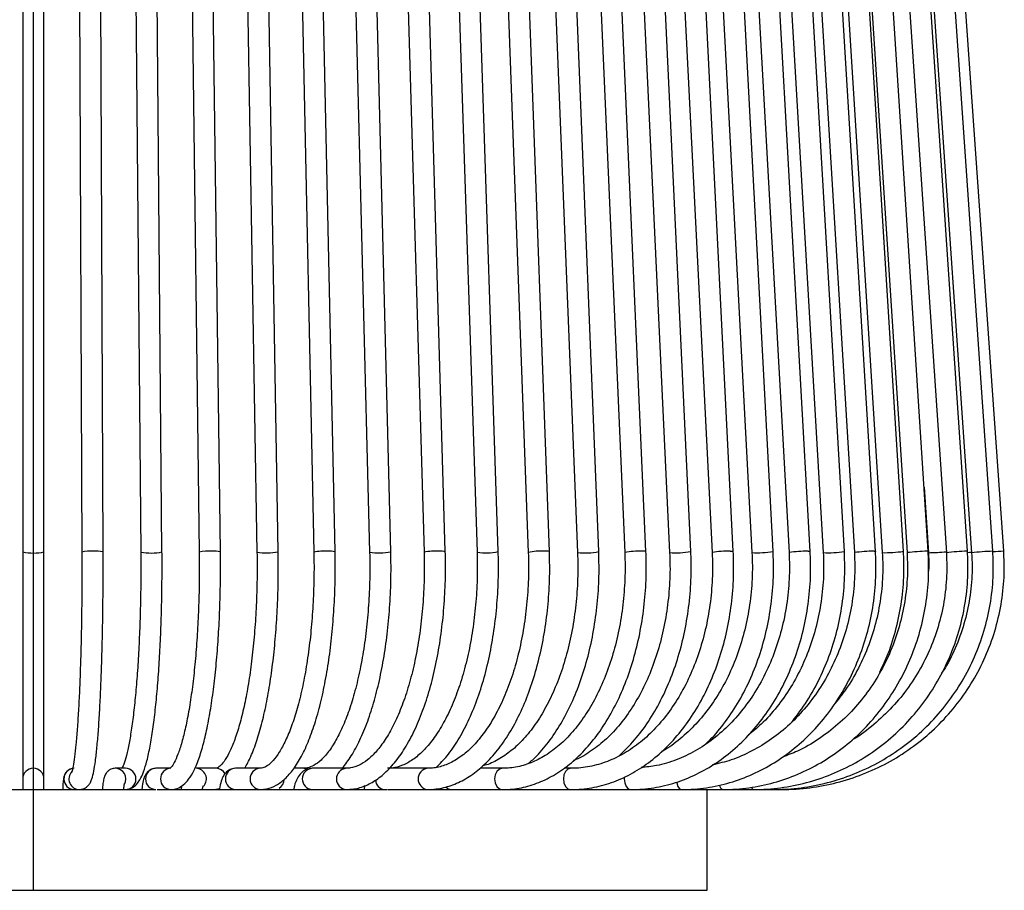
# Model space of a CAD drawing. Header units: millimetres. Extents: x 77 to 110, y 32 to 244.
# Tile 4 of 12: x 101 to 110, y 32 to 40. Entities that reach past the tile are written whole.
import ezdxf

# ---------------------------------------------------------------- set-up
doc = ezdxf.new("R2010")
doc.units = ezdxf.units.MM
doc.linetypes.add('CENTERX2', pattern=[20.32, 12.7, -2.54, 2.54, -2.54])

msp = doc.modelspace()

# ---------------------------------------------------------------- linework, layer by layer
at = {"color": 7, "linetype": 'CENTERX2'}
msp.add_line((100.8733, 32.0573), (100.8733, 202.0573), dxfattribs=at)
at = {"color": 7, "linetype": 'Continuous', "lineweight": 25}
for p, q in [((101.2831, 46.2464), (101.3305, 35.2464)), ((101.5305, 35.2472), (101.4831, 46.2472)), ((102.2951, 46.2455), (102.4364, 35.2455)), ((102.6364, 35.2481), (102.495, 46.2481)), ((103.2839, 46.2447), (103.5171, 35.2447)), ((103.7171, 35.2489), (103.4839, 46.2489)), ((104.2348, 46.2439), (104.5563, 35.2439)), ((104.7562, 35.2497), (104.4347, 46.2497)), ((105.2552, 35.2501), (104.8913, 46.2501)), ((105.1331, 46.2431), (105.5381, 35.2431)), ((105.7379, 35.2505), (105.333, 46.2505)), ((105.5584, 46.2428), (106.0028, 35.2428)), ((106.2026, 35.2508), (105.7582, 46.2508)), ((105.9654, 46.2424), (106.4476, 35.2424)), ((106.6474, 35.2512), (106.1652, 46.2512)), ((106.3528, 46.2421), (106.871, 35.2421)), ((107.0708, 35.2515), (106.5526, 46.2515)), ((106.719, 46.2418), (107.2712, 35.2418)), ((107.4709, 35.2518), (106.9187, 46.2518)), ((107.0626, 46.2415), (107.6468, 35.2415)), ((107.8465, 35.2521), (107.2624, 46.2521)), ((107.3824, 46.2412), (107.9963, 35.2412)), ((108.1959, 35.2524), (107.5821, 46.2524)), ((107.6772, 46.241), (108.3184, 35.241)), ((108.518, 35.2526), (107.8768, 46.2526)), ((107.9457, 46.2408), (108.6118, 35.2408)), ((108.8115, 35.2528), (108.1453, 46.2528)), ((108.187, 46.2406), (108.8756, 35.2406)), ((109.0752, 35.2531), (108.3866, 46.2531)), ((108.4002, 46.2404), (109.1086, 35.2404)), ((109.3082, 35.2532), (108.5998, 46.2532)), ((108.7391, 46.2401), (109.479, 35.2401)), ((109.6785, 35.2535), (108.9387, 46.2535)), ((108.9573, 46.2399), (109.7174, 35.2399)), ((109.9169, 35.2537), (109.1568, 46.2537)), ((110.0197, 35.2538), (109.2509, 46.2538)), ((104.724, 45.2573), (105.0553, 35.2435)), ((100.7733, 45.0755), (100.7733, 35.2468)), ((100.9733, 35.2468), (100.9733, 45.0755)), ((101.8011, 45.0755), (101.8855, 35.2459)), ((102.0855, 35.2477), (102.0011, 45.0755)), ((102.8133, 45.0755), (102.981, 35.2451)), ((103.1809, 35.2485), (103.0133, 45.0755)), ((103.7946, 45.0755), (104.0429, 35.2443)), ((104.2428, 35.2493), (103.9946, 45.0755)), ((109.2693, 35.8571), (109.31, 35.2402)), ((100.7733, 35.2468), (100.7733, 33.1073)), ((100.9733, 33.1073), (100.9733, 35.2468)), ((109.6747, 35.2538), (109.6785, 35.2535)), ((109.9157, 35.2538), (109.9169, 35.2537)), ((110.0197, 35.2538), (110.0197, 35.2538)), ((101.7404, 33.2073), (101.6458, 33.2073)), ((102.1698, 33.2073), (102.0285, 33.2073)), ((102.5943, 33.2073), (102.4067, 33.2073)), ((103.0123, 33.2073), (102.7791, 33.2073)), ((103.4221, 33.2073), (103.3291, 33.2073)), ((103.8223, 33.2073), (103.5009, 33.2073)), ((104.5877, 33.2073), (104.2303, 33.2073)), ((105.2968, 33.2073), (105.0838, 33.2073)), ((105.9387, 33.2073), (105.8757, 33.2073)), ((100.7733, 33.1073), (100.7733, 33.0073)), ((100.9733, 33.0073), (100.9733, 33.1073)), ((102.2691, 33.0411), (102.2648, 33.0073)), ((100.4863, 33.0073), (101.2603, 33.0073)), ((101.2642, 33.0073), (101.3077, 33.0073)), ((101.3077, 33.0073), (102.0285, 33.0073)), ((102.0401, 33.0073), (102.1698, 33.0073)), ((102.1698, 33.0073), (102.7983, 33.0073)), ((102.6279, 33.0135), (102.5943, 33.0073)), ((102.7983, 33.0073), (103.0123, 33.0073)), ((103.0123, 33.0073), (103.5273, 33.0073)), ((103.5273, 33.0073), (103.8223, 33.0073)), ((103.8223, 33.0073), (104.2114, 33.0073)), ((104.2161, 33.0073), (104.5877, 33.0073)), ((104.5877, 33.0073), (104.8543, 33.0073)), ((104.8543, 33.0073), (105.2968, 33.0073)), ((105.2968, 33.0073), (105.432, 33.0073)), ((105.432, 33.0073), (105.9387, 33.0073)), ((105.9407, 33.0073), (106.504, 33.0073)), ((106.504, 33.0073), (106.9838, 33.0073)), ((106.9838, 33.0073), (107.371, 33.0073)), ((107.2233, 32.0573), (107.2233, 33.0073)), ((107.371, 33.0073), (107.6598, 33.0073)), ((107.6598, 33.0073), (107.8456, 33.0073)), ((107.8456, 33.0073), (107.9258, 33.0073)), ((94.5233, 32.0573), (106.9373, 32.0573)), ((106.9373, 32.0573), (107.2233, 32.0573))]:
    msp.add_line(p, q, dxfattribs=at)
at = {"color": 7, "linetype": 'Continuous', "lineweight": 25, "flags": 128}
for points in [[(107.4427, 35.2538), (107.4639, 35.2532), (107.4709, 35.2518)], [(108.1757, 35.2538), (108.1927, 35.2532), (108.1959, 35.2524)], [(108.798, 35.2538), (108.8106, 35.2532), (108.8115, 35.2528)], [(109.3002, 35.2538), (109.3081, 35.2532), (109.3082, 35.2532)], [(109.6782, 35.2429), (109.6972, 35.2441), (109.717, 35.2455)], [(103.4221, 33.2073), (103.4578, 33.1997), (103.4607, 33.1984)], [(105.2962, 33.2073), (105.2669, 33.1997), (105.2417, 33.178), (105.2248, 33.1456), (105.2188, 33.1073), (105.2248, 33.069), (105.2417, 33.0366), (105.2669, 33.0149), (105.2968, 33.0073)], [(105.9384, 33.2073), (105.9121, 33.1997), (105.8895, 33.178), (105.8744, 33.1456), (105.8691, 33.1073), (105.8744, 33.069), (105.8895, 33.0366), (105.9121, 33.0149), (105.9387, 33.0073)], [(106.4449, 33.1272), (106.4437, 33.1073), (106.4483, 33.069), (106.4613, 33.0366), (106.4809, 33.0149), (106.504, 33.0073)], [(106.9357, 33.08), (106.9376, 33.069), (106.9485, 33.0366), (106.9647, 33.0149), (106.9838, 33.0073)], [(104.7619, 33.0336), (104.7847, 33.0149), (104.8145, 33.0073)], [(107.642, 33.0312), (107.6493, 33.0149), (107.6598, 33.0073)]]:
    msp.add_lwpolyline(points, dxfattribs=at)
at = {"color": 7, "linetype": 'Continuous', "lineweight": 25}
for centre, radius, start, end in [((100.8733, 35.7256), 0.4891, 258.20251, 281.79749), ((101.4076, 34.9056), 0.3494, 85.24456, 102.76021), ((101.4614, 34.9336), 0.3212, 77.5865, 94.43102), ((101.9812, 35.7442), 0.5074, 259.13045, 281.86338), ((102.5259, 34.816), 0.4387, 86.23658, 101.77452), ((102.5789, 35.0113), 0.2437, 76.34447, 95.68368), ((103.0721, 35.7628), 0.5257, 260.01612, 281.94928), ((103.6198, 34.7123), 0.5422, 87.08401, 100.9119), ((103.6702, 35.0783), 0.177, 74.62748, 97.41063), ((104.1293, 35.7822), 0.5449, 260.87877, 282.03012), ((104.6615, 34.757), 0.4982, 85.80879, 102.19651), ((104.7146, 35.0733), 0.1813, 76.74658, 95.2862), ((105.1367, 35.8048), 0.5672, 261.74386, 282.05298), ((105.6568, 34.6406), 0.6141, 86.8573, 101.15191), ((105.7058, 35.1306), 0.1241, 74.98523, 97.0583), ((106.0779, 35.8593), 0.6211, 263.05117, 281.58232), ((106.581, 34.5031), 0.7512, 87.78221, 100.22669), ((106.6235, 35.1772), 0.0778, 72.09849, 99.96102), ((106.9389, 35.9238), 0.6851, 264.30838, 281.09566), ((107.4207, 34.3371), 0.917, 88.62283, 99.38011), ((107.7067, 35.999), 0.7598, 265.47939, 280.60413), ((108.1639, 34.1336), 1.1203, 89.39718, 98.60744), ((108.3655, 36.1503), 0.9106, 267.03188, 279.64185), ((108.8016, 33.8659), 1.3879, 90.14651, 97.85825), ((108.905, 36.3706), 1.1304, 268.50861, 278.6587), ((109.3283, 33.4753), 1.7787, 90.90426, 97.09607), ((109.2706, 37.4532), 2.2133, 271.01761, 275.38371), ((109.7349, 32.9862), 2.2684, 91.52178, 96.47898), ((110.0958, 31.2531), 4.0048, 92.578, 95.42282), ((110.847, 22.3019), 12.9783, 93.65496, 94.10977), ((100.8733, 33.1073), 0.1, 0, 180), ((101.2605, 33.1073), 0.1, 91.45217, 269.91118), ((101.3078, 33.1073), 0.1, 136.41232, 269.90443), ((101.6452, 33.1073), 0.1, 329.58934, 89.9009), ((101.7398, 33.1073), 0.1, 270.35081, 89.64919), ((102.0298, 33.1073), 0.1, 90.79183, 269.20817), ((102.1712, 33.1073), 0.1, 90.82565, 269.20788), ((102.404, 33.1071), 0.1002, 316.80752, 88.52713), ((102.5936, 33.1105), 0.0968, 26.70963, 89.58827), ((102.783, 33.1073), 0.1001, 92.22221, 267.77779), ((103.0162, 33.1073), 0.1001, 93.13144, 267.75618), ((103.5086, 33.1073), 0.1003, 94.4243, 265.5757), ((103.8301, 33.1073), 0.1003, 95.06936, 265.54535), ((104.6009, 33.1073), 0.1009, 97.94891, 262.49057), ((103.1365, 33.1057), 0.101, 302.95162, 358.39791), ((104.1904, 33.0992), 0.0922, 181.15059, 265.27786), ((107.3908, 33.0549), 0.0515, 188.66266, 247.38742)]:
    msp.add_arc(centre, radius, start, end, dxfattribs=at)
for points, knots in [([(101.3305, 35.2464), (101.3306, 35.2026), (101.331, 35.0753), (101.3302, 34.8642), (101.3273, 34.6174), (101.3226, 34.3783), (101.3161, 34.1509), (101.3079, 33.9389), (101.2981, 33.7458), (101.287, 33.5748), (101.2747, 33.4289), (101.2618, 33.3112), (101.2487, 33.2276), (101.2395, 33.1831), (101.232, 33.1648), (101.2336, 33.1676), (101.2339, 33.168)], [0, 0, 0, 0, 0.0438752, 0.1273955, 0.2109503, 0.2944863, 0.3779872, 0.4614302, 0.5447795, 0.6279733, 0.7108949, 0.7932975, 0.8745878, 0.9416146, 0.9922063, 1, 1, 1, 1]), ([(101.3077, 33.0073), (101.3283, 33.0113), (101.3665, 33.0186), (101.3967, 33.0509), (101.4139, 33.0788), (101.429, 33.1179), (101.4432, 33.1768), (101.4586, 33.2734), (101.4728, 33.3988), (101.4859, 33.5525), (101.4975, 33.7283), (101.5075, 33.9248), (101.5158, 34.1394), (101.5225, 34.3688), (101.5273, 34.6096), (101.5301, 34.8581), (101.531, 35.0721), (101.5306, 35.2016), (101.5305, 35.2472)], [0, 0, 0, 0, 0.02845, 0.052742, 0.080787, 0.121224, 0.195741, 0.270965, 0.350571, 0.427814, 0.504226, 0.580277, 0.656143, 0.731906, 0.807609, 0.883278, 0.958928, 1, 1, 1, 1]), ([(101.8855, 35.2459), (101.8858, 35.2023), (101.8866, 35.0754), (101.8849, 34.8649), (101.8793, 34.6189), (101.8699, 34.3807), (101.857, 34.1544), (101.8407, 33.9436), (101.8213, 33.752), (101.7994, 33.583), (101.7753, 33.4394), (101.7503, 33.3258), (101.7274, 33.2494), (101.7159, 33.2246), (101.7114, 33.2149)], [0, 0, 0, 0, 0.047608, 0.138236, 0.228896, 0.319516, 0.410062, 0.500488, 0.590721, 0.680639, 0.770023, 0.858438, 0.94496, 1, 1, 1, 1]), ([(101.7404, 33.0073), (101.7631, 33.0112), (101.8067, 33.0186), (101.8492, 33.0575), (101.8827, 33.1046), (101.9134, 33.1738), (101.9446, 33.2766), (101.9738, 33.411), (102.0001, 33.5726), (102.023, 33.755), (102.0426, 33.9568), (102.0588, 34.1757), (102.0715, 34.4086), (102.0804, 34.652), (102.0855, 34.9023), (102.0865, 35.1021), (102.0858, 35.217), (102.0855, 35.2477)], [0, 0, 0, 0, 0.043874, 0.084363, 0.132688, 0.202422, 0.279538, 0.361003, 0.439315, 0.51636, 0.592819, 0.668967, 0.744939, 0.820805, 0.896611, 0.972387, 1, 1, 1, 1]), ([(102.4364, 35.2455), (102.4368, 35.202), (102.438, 35.0755), (102.4355, 34.8656), (102.4271, 34.6204), (102.4131, 34.3831), (102.3938, 34.1577), (102.3696, 33.9481), (102.3409, 33.7579), (102.3084, 33.5905), (102.2731, 33.4492), (102.2364, 33.3372), (102.2011, 33.2602), (102.1733, 33.2155), (102.1552, 33.2043), (102.1596, 33.2053), (102.1601, 33.2054)], [0, 0, 0, 0, 0.0431521, 0.125306, 0.2074843, 0.2896108, 0.3716424, 0.4535202, 0.5351564, 0.6164092, 0.6970363, 0.7766024, 0.8543125, 0.9206198, 0.9908669, 1, 1, 1, 1]), ([(102.1698, 33.0073), (102.1897, 33.0095), (102.2339, 33.0144), (102.291, 33.0509), (102.3423, 33.1065), (102.3913, 33.1897), (102.4388, 33.307), (102.4824, 33.456), (102.5204, 33.6272), (102.5533, 33.8185), (102.5811, 34.0282), (102.6036, 34.2536), (102.6207, 34.4916), (102.632, 34.7387), (102.6379, 34.9924), (102.6369, 35.1626), (102.6364, 35.2481)], [0, 0, 0, 0, 0.042556, 0.094106, 0.151367, 0.223535, 0.307077, 0.387616, 0.465876, 0.543006, 0.619541, 0.695737, 0.771731, 0.847605, 0.923411, 1, 1, 1, 1]), ([(102.981, 35.2451), (102.9815, 35.2017), (102.983, 35.0756), (102.9797, 34.8663), (102.9687, 34.6218), (102.9501, 34.3853), (102.9246, 34.1608), (102.8926, 33.9522), (102.8547, 33.7632), (102.812, 33.5972), (102.7657, 33.4575), (102.7175, 33.347), (102.6703, 33.2682), (102.6287, 33.2221), (102.6026, 33.2077), (102.5969, 33.2074), (102.5943, 33.2073)], [0, 0, 0, 0, 0.040531, 0.117711, 0.19491, 0.272047, 0.349075, 0.425927, 0.502509, 0.578676, 0.6542, 0.728717, 0.801693, 0.872579, 0.941963, 1, 1, 1, 1]), ([(102.8653, 33.2073), (102.885, 33.2432), (102.9265, 33.3185), (102.9809, 33.4661), (103.0311, 33.6398), (103.0743, 33.8345), (103.1106, 34.0471), (103.1399, 34.275), (103.1619, 34.515), (103.1762, 34.7636), (103.1831, 35.0097), (103.1816, 35.1715), (103.1809, 35.2485)], [0, 0, 0, 0, 0.095712, 0.201021, 0.304336, 0.406335, 0.507545, 0.608275, 0.70871, 0.808965, 0.909117, 1, 1, 1, 1]), ([(103.0123, 33.0073), (103.0329, 33.0086), (103.085, 33.012), (103.165, 33.0448), (103.2484, 33.1069), (103.3274, 33.1976), (103.4025, 33.3191), (103.4718, 33.4699), (103.5335, 33.6455), (103.5869, 33.8419), (103.6318, 34.0563), (103.6678, 34.2858), (103.6947, 34.5271), (103.7119, 34.7769), (103.7198, 35.019), (103.7179, 35.1765), (103.7171, 35.2489)], [0, 0, 0, 0, 0.041588, 0.105286, 0.171366, 0.243699, 0.321242, 0.39995, 0.477849, 0.554979, 0.631571, 0.707807, 0.783813, 0.859675, 0.935456, 1, 1, 1, 1]), ([(103.5171, 35.2447), (103.5178, 35.2014), (103.5197, 35.0757), (103.5156, 34.867), (103.5019, 34.6232), (103.4789, 34.3874), (103.4473, 34.1637), (103.4077, 33.956), (103.3609, 33.768), (103.3081, 33.6031), (103.2509, 33.4644), (103.1913, 33.3546), (103.1324, 33.2755), (103.0783, 33.2278), (103.0394, 33.2094), (103.0203, 33.2079), (103.0123, 33.2073)], [0, 0, 0, 0, 0.040568, 0.117842, 0.195132, 0.272352, 0.349447, 0.426347, 0.502954, 0.579129, 0.654675, 0.729329, 0.802827, 0.875278, 0.947911, 1, 1, 1, 1]), ([(104.0429, 35.2443), (104.0437, 35.2011), (104.0459, 35.0757), (104.0411, 34.8676), (104.0248, 34.6244), (103.9975, 34.3893), (103.9599, 34.1663), (103.9128, 33.9594), (103.8572, 33.7722), (103.7946, 33.608), (103.7266, 33.4699), (103.6555, 33.3602), (103.5842, 33.2802), (103.5163, 33.2304), (103.4636, 33.2099), (103.4336, 33.208), (103.4221, 33.2073)], [0, 0, 0, 0, 0.040586, 0.117929, 0.195287, 0.272569, 0.349718, 0.426664, 0.503315, 0.579552, 0.655229, 0.730202, 0.804466, 0.878519, 0.953719, 1, 1, 1, 1]), ([(103.7848, 33.2073), (103.8135, 33.2445), (103.8732, 33.3218), (103.9527, 33.4719), (104.0258, 33.6474), (104.0891, 33.8449), (104.1424, 34.0603), (104.1851, 34.2908), (104.2169, 34.5331), (104.2371, 34.7837), (104.2461, 35.024), (104.2438, 35.1793), (104.2428, 35.2493)], [0, 0, 0, 0, 0.096784, 0.200795, 0.304509, 0.407536, 0.509976, 0.611986, 0.713701, 0.815226, 0.916642, 1, 1, 1, 1]), ([(103.8223, 33.0073), (103.846, 33.0084), (103.9093, 33.0114), (104.0106, 33.0424), (104.1223, 33.1059), (104.2286, 33.1989), (104.3293, 33.3212), (104.4224, 33.4719), (104.5062, 33.6478), (104.5792, 33.8455), (104.6407, 34.0615), (104.6899, 34.2927), (104.7265, 34.5357), (104.7498, 34.7869), (104.7599, 35.0264), (104.7573, 35.1808), (104.7562, 35.2497)], [0, 0, 0, 0, 0.04117, 0.110234, 0.180211, 0.25287, 0.328212, 0.404998, 0.482019, 0.558761, 0.635181, 0.711335, 0.787292, 0.863117, 0.938864, 1, 1, 1, 1]), ([(104.5563, 35.2439), (104.5572, 35.2009), (104.5598, 35.0758), (104.5542, 34.8681), (104.5354, 34.6255), (104.5038, 34.391), (104.4604, 34.1686), (104.406, 33.9623), (104.3419, 33.7757), (104.2695, 33.612), (104.1907, 33.4741), (104.108, 33.3641), (104.0239, 33.2831), (103.9413, 33.2314), (103.8751, 33.2099), (103.836, 33.208), (103.8223, 33.2073)], [0, 0, 0, 0, 0.04059, 0.117991, 0.195404, 0.27274, 0.349941, 0.426943, 0.503666, 0.58002, 0.655916, 0.731328, 0.806444, 0.881762, 0.958856, 1, 1, 1, 1]), ([(105.0553, 35.2435), (105.0563, 35.2006), (105.0593, 35.0758), (105.053, 34.8686), (105.0316, 34.6265), (104.996, 34.3924), (104.9469, 34.1706), (104.8854, 33.9648), (104.8129, 33.7786), (104.7309, 33.6151), (104.6415, 33.4771), (104.547, 33.3666), (104.4498, 33.2846), (104.3522, 33.2315), (104.2732, 33.2097), (104.2263, 33.2079), (104.2114, 33.2073)], [0, 0, 0, 0, 0.040584, 0.118037, 0.195502, 0.27289, 0.350149, 0.427222, 0.504047, 0.580564, 0.656744, 0.732649, 0.808517, 0.884909, 0.9632, 1, 1, 1, 1]), ([(104.5877, 33.0073), (104.615, 33.0083), (104.6902, 33.0112), (104.8121, 33.0412), (104.9497, 33.105), (105.0814, 33.1987), (105.2057, 33.3213), (105.3209, 33.4715), (105.425, 33.6469), (105.5162, 33.8445), (105.5932, 34.0609), (105.655, 34.2927), (105.701, 34.5365), (105.7301, 34.7885), (105.7427, 35.0281), (105.7394, 35.1821), (105.7379, 35.2505)], [0, 0, 0, 0, 0.040912, 0.112558, 0.184568, 0.257767, 0.332352, 0.407962, 0.484073, 0.560278, 0.63638, 0.712345, 0.788186, 0.863933, 0.939623, 1, 1, 1, 1]), ([(105.5381, 35.2431), (105.5392, 35.2003), (105.5425, 35.0758), (105.5355, 34.869), (105.5118, 34.6273), (105.4721, 34.3937), (105.4176, 34.1723), (105.3492, 33.9668), (105.2684, 33.7809), (105.177, 33.6175), (105.077, 33.4792), (104.9707, 33.3681), (104.8605, 33.2852), (104.748, 33.2311), (104.6572, 33.2095), (104.6036, 33.2078), (104.5877, 33.2073)], [0, 0, 0, 0, 0.040571, 0.118076, 0.195594, 0.273038, 0.350364, 0.427524, 0.504477, 0.581193, 0.65769, 0.734094, 0.810611, 0.887834, 0.966781, 1, 1, 1, 1]), ([(104.6746, 33.2189), (104.7077, 33.2527), (104.7798, 33.3264), (104.8789, 33.4722), (104.9732, 33.6473), (105.0555, 33.8452), (105.1249, 34.0615), (105.1805, 34.2932), (105.2219, 34.5366), (105.2481, 34.7883), (105.2594, 35.0277), (105.2565, 35.1817), (105.2552, 35.2501)], [0, 0, 0, 0, 0.0882326, 0.1918766, 0.2961443, 0.4003001, 0.5041775, 0.6077785, 0.7111573, 0.8143793, 0.9175081, 1, 1, 1, 1]), ([(106.0028, 35.2428), (106.004, 35.2001), (106.0076, 35.0758), (105.9999, 34.8693), (105.9739, 34.628), (105.9304, 34.3947), (105.8705, 34.1736), (105.7954, 33.9684), (105.7066, 33.7826), (105.606, 33.6191), (105.4956, 33.4807), (105.3777, 33.3684), (105.2545, 33.287), (105.1641, 33.2419), (105.1151, 33.2327), (105.1083, 33.2315)], [0, 0, 0, 0, 0.044918, 0.130828, 0.216753, 0.302604, 0.38834, 0.473922, 0.559324, 0.644543, 0.729638, 0.81473, 0.9001, 0.986297, 1, 1, 1, 1]), ([(105.2968, 33.0073), (105.3278, 33.0083), (105.4147, 33.011), (105.5562, 33.0406), (105.7176, 33.1043), (105.8723, 33.1984), (106.0185, 33.321), (106.1539, 33.4708), (106.2764, 33.6457), (106.3842, 33.8428), (106.4754, 34.0591), (106.5488, 34.2911), (106.6034, 34.5351), (106.6382, 34.7876), (106.6531, 35.0279), (106.6492, 35.1825), (106.6474, 35.2512)], [0, 0, 0, 0, 0.040727, 0.113725, 0.186878, 0.260568, 0.334968, 0.410003, 0.485467, 0.56115, 0.636896, 0.712615, 0.788285, 0.863911, 0.939509, 1, 1, 1, 1]), ([(106.4476, 35.2424), (106.449, 35.1999), (106.4529, 35.0758), (106.4445, 34.8696), (106.4163, 34.6286), (106.3691, 34.3956), (106.3041, 34.1747), (106.2225, 33.9696), (106.1259, 33.7837), (106.0163, 33.6201), (105.8957, 33.4813), (105.7665, 33.3691), (105.6308, 33.2849), (105.4904, 33.2299), (105.3784, 33.2092), (105.3136, 33.2077), (105.2968, 33.2073)], [0, 0, 0, 0, 0.040529, 0.118152, 0.195788, 0.273365, 0.350856, 0.428239, 0.505503, 0.582669, 0.659799, 0.737003, 0.814525, 0.892746, 0.972083, 1, 1, 1, 1]), ([(105.5405, 33.2545), (105.5668, 33.2772), (105.6393, 33.3398), (105.7461, 33.4719), (105.86, 33.646), (105.9596, 33.8437), (106.0439, 34.06), (106.1117, 34.292), (106.1621, 34.5359), (106.1941, 34.7882), (106.2078, 35.0281), (106.2042, 35.1824), (106.2026, 35.2508)], [0, 0, 0, 0, 0.060458, 0.166607, 0.273435, 0.380532, 0.487607, 0.594572, 0.701418, 0.808166, 0.914854, 1, 1, 1, 1]), ([(105.9387, 33.0073), (105.9734, 33.0082), (106.071, 33.0109), (106.2306, 33.0402), (106.4135, 33.1039), (106.5891, 33.198), (106.755, 33.3207), (106.9087, 33.4703), (107.0479, 33.6449), (107.1704, 33.8416), (107.2743, 34.0576), (107.358, 34.2894), (107.4205, 34.5335), (107.4603, 34.7861), (107.4775, 35.0272), (107.473, 35.1825), (107.4709, 35.2518)], [0, 0, 0, 0, 0.040587, 0.114337, 0.188162, 0.26223, 0.336655, 0.411446, 0.486536, 0.56183, 0.637242, 0.712708, 0.788184, 0.863658, 0.939131, 1, 1, 1, 1]), ([(107.2712, 35.2418), (107.2727, 35.1994), (107.2772, 35.0757), (107.2676, 34.8699), (107.2352, 34.6293), (107.181, 34.3966), (107.1064, 34.1759), (107.0125, 33.9709), (106.9013, 33.7849), (106.7747, 33.6209), (106.6349, 33.4814), (106.4843, 33.3686), (106.3251, 33.2838), (106.1598, 33.2287), (106.03, 33.2089), (105.9561, 33.2076), (105.9387, 33.2073)], [0, 0, 0, 0, 0.040477, 0.118241, 0.196024, 0.273767, 0.351461, 0.429103, 0.506708, 0.584302, 0.661948, 0.739756, 0.817884, 0.896509, 0.975755, 1, 1, 1, 1]), ([(106.871, 35.2421), (106.8724, 35.1996), (106.8766, 35.0757), (106.8676, 34.8698), (106.8373, 34.629), (106.7865, 34.3962), (106.7165, 34.1754), (106.6287, 33.9704), (106.5246, 33.7845), (106.4063, 33.6208), (106.276, 33.4811), (106.1356, 33.3707), (106.0302, 33.3041), (105.9715, 33.2836), (105.9634, 33.2808)], [0, 0, 0, 0, 0.0488714, 0.1426105, 0.2363686, 0.3300678, 0.4236849, 0.5172061, 0.610637, 0.7040175, 0.7974083, 0.8909584, 0.9849144, 1, 1, 1, 1]), ([(106.3973, 33.3277), (106.4455, 33.3749), (106.5432, 33.4704), (106.6728, 33.6456), (106.7883, 33.8421), (106.886, 34.0583), (106.9648, 34.2902), (107.0234, 34.5343), (107.0608, 34.7869), (107.0769, 35.0275), (107.0726, 35.1825), (107.0708, 35.2515)], [0, 0, 0, 0, 0.110903, 0.22445, 0.338329, 0.452364, 0.566428, 0.680466, 0.794472, 0.908457, 1, 1, 1, 1]), ([(106.504, 33.0073), (106.5418, 33.0082), (106.6491, 33.0109), (106.8247, 33.04), (107.0267, 33.1036), (107.2207, 33.1978), (107.4039, 33.3204), (107.5737, 33.47), (107.7275, 33.6444), (107.8628, 33.8409), (107.9778, 34.0565), (108.0705, 34.2881), (108.1398, 34.5321), (108.184, 34.7847), (108.2032, 35.0264), (108.1982, 35.1824), (108.1959, 35.2524)], [0, 0, 0, 0, 0.040478, 0.114665, 0.188897, 0.263237, 0.337751, 0.412463, 0.487361, 0.562411, 0.637572, 0.712806, 0.788086, 0.863393, 0.938719, 1, 1, 1, 1]), ([(107.9963, 35.2412), (107.9979, 35.199), (108.0029, 35.0755), (107.9922, 34.8701), (107.9561, 34.6295), (107.8956, 34.3969), (107.8123, 34.1762), (107.7075, 33.9711), (107.583, 33.7848), (107.441, 33.6204), (107.2838, 33.4806), (107.1141, 33.3671), (106.9343, 33.2831), (106.763, 33.2298), (106.6513, 33.219), (106.6032, 33.2144)], [0, 0, 0, 0, 0.04215, 0.123414, 0.204703, 0.28597, 0.367219, 0.448455, 0.529698, 0.610983, 0.692362, 0.773909, 0.855704, 0.937814, 1, 1, 1, 1]), ([(107.6468, 35.2415), (107.6484, 35.1992), (107.6531, 35.0756), (107.6429, 34.87), (107.6086, 34.6294), (107.5512, 34.3968), (107.4721, 34.1762), (107.3726, 33.971), (107.2545, 33.7851), (107.1201, 33.6203), (106.9707, 33.483), (106.8606, 33.3979), (106.7991, 33.3676), (106.7939, 33.3651)], [0, 0, 0, 0, 0.054062, 0.158105, 0.262175, 0.366207, 0.470195, 0.574147, 0.67808, 0.782038, 0.886102, 0.99039, 1, 1, 1, 1]), ([(106.9838, 33.0073), (107.0245, 33.0082), (107.14, 33.0109), (107.3294, 33.0399), (107.5475, 33.1035), (107.7572, 33.1976), (107.9552, 33.3203), (108.1386, 33.4699), (108.3047, 33.6441), (108.451, 33.8405), (108.5753, 34.056), (108.6756, 34.2874), (108.7505, 34.5312), (108.7984, 34.7837), (108.8194, 35.0259), (108.8139, 35.1823), (108.8115, 35.2528)], [0, 0, 0, 0, 0.040394, 0.114842, 0.189323, 0.263851, 0.33846, 0.413169, 0.487984, 0.562896, 0.637889, 0.712948, 0.788056, 0.8632, 0.93837, 1, 1, 1, 1]), ([(107.2112, 33.4379), (107.2243, 33.4498), (107.292, 33.5109), (107.3991, 33.6459), (107.5292, 33.8408), (107.6386, 34.0571), (107.7271, 34.2887), (107.7931, 34.5327), (107.8351, 34.7854), (107.8534, 35.0268), (107.8486, 35.1824), (107.8465, 35.2521)], [0, 0, 0, 0, 0.029861, 0.153565, 0.277565, 0.401761, 0.526069, 0.650435, 0.774823, 0.899227, 1, 1, 1, 1]), ([(108.6118, 35.2408), (108.6136, 35.1987), (108.619, 35.0753), (108.6074, 34.87), (108.5681, 34.6294), (108.5022, 34.3967), (108.4113, 34.1759), (108.2969, 33.9705), (108.1609, 33.784), (108.0055, 33.6194), (107.8335, 33.4791), (107.6473, 33.3664), (107.4601, 33.2835), (107.333, 33.2535), (107.2743, 33.2396)], [0, 0, 0, 0, 0.045348, 0.133099, 0.220882, 0.308654, 0.396426, 0.484212, 0.57203, 0.65991, 0.747886, 0.835995, 0.924272, 1, 1, 1, 1]), ([(107.371, 33.0073), (107.4139, 33.0082), (107.5362, 33.0109), (107.7367, 33.0398), (107.968, 33.1033), (108.1902, 33.1975), (108.4002, 33.3202), (108.5946, 33.4698), (108.7707, 33.644), (108.9258, 33.8403), (109.0576, 34.0557), (109.1639, 34.287), (109.2434, 34.5307), (109.2942, 34.7831), (109.3166, 35.0255), (109.3108, 35.1823), (109.3082, 35.2532)], [0, 0, 0, 0, 0.040331, 0.114935, 0.18957, 0.264224, 0.338912, 0.413648, 0.488436, 0.563279, 0.638171, 0.713109, 0.788083, 0.863088, 0.938117, 1, 1, 1, 1]), ([(108.3184, 35.241), (108.3201, 35.1989), (108.3252, 35.0754), (108.3141, 34.8701), (108.2763, 34.6295), (108.213, 34.3969), (108.1257, 34.1762), (108.016, 33.9707), (107.8852, 33.785), (107.7503, 33.6322), (107.6532, 33.5538), (107.6118, 33.5204)], [0, 0, 0, 0, 0.062645, 0.183645, 0.304685, 0.425704, 0.54671, 0.667719, 0.788761, 0.909883, 1, 1, 1, 1]), ([(107.6598, 33.0073), (107.7044, 33.0082), (107.8317, 33.0108), (108.0405, 33.0397), (108.2815, 33.1033), (108.5132, 33.1974), (108.7321, 33.3201), (108.9348, 33.4697), (109.1183, 33.644), (109.28, 33.8403), (109.4173, 34.0556), (109.5281, 34.2868), (109.6109, 34.5304), (109.6639, 34.7827), (109.6873, 35.0253), (109.6812, 35.1824), (109.6785, 35.2535)], [0, 0, 0, 0, 0.040286, 0.114982, 0.18971, 0.264444, 0.339191, 0.413957, 0.488745, 0.563558, 0.638395, 0.713255, 0.788137, 0.863036, 0.93795, 1, 1, 1, 1]), ([(107.8456, 33.0073), (107.8913, 33.0082), (108.0219, 33.0108), (108.2361, 33.0397), (108.4834, 33.1032), (108.7212, 33.1973), (108.9457, 33.3201), (109.1538, 33.4697), (109.3421, 33.644), (109.508, 33.8402), (109.6488, 34.0556), (109.7625, 34.2868), (109.8475, 34.5303), (109.9019, 34.7825), (109.9259, 35.0252), (109.9197, 35.1824), (109.9169, 35.2537)], [0, 0, 0, 0, 0.040257, 0.115004, 0.189783, 0.264564, 0.339347, 0.414136, 0.488932, 0.563734, 0.638544, 0.713362, 0.788187, 0.863017, 0.937853, 1, 1, 1, 1]), ([(107.9258, 33.0073), (107.9719, 33.0082), (108.1039, 33.0108), (108.3205, 33.0397), (108.5705, 33.1032), (108.8109, 33.1973), (109.0379, 33.32), (109.2482, 33.4697), (109.4386, 33.644), (109.6063, 33.8403), (109.7487, 34.0556), (109.8637, 34.2868), (109.9496, 34.5303), (110.0045, 34.7824), (110.0288, 35.0252), (110.0226, 35.1824), (110.0197, 35.2538)], [0, 0, 0, 0, 0.0402455, 0.1150115, 0.1898108, 0.2646101, 0.3394096, 0.4142093, 0.4890092, 0.5638094, 0.6386099, 0.7134107, 0.7882117, 0.8630131, 0.9378146, 1, 1, 1, 1]), ([(109.1086, 35.2404), (109.1105, 35.1985), (109.1162, 35.0751), (109.1038, 34.8698), (109.0618, 34.6291), (108.9914, 34.3962), (108.8943, 34.1752), (108.772, 33.9696), (108.6265, 33.783), (108.4604, 33.6179), (108.2759, 33.4786), (108.0993, 33.3746), (107.9809, 33.3305), (107.9333, 33.3127)], [0, 0, 0, 0, 0.050479, 0.148495, 0.246551, 0.344605, 0.442668, 0.540754, 0.638878, 0.737058, 0.835313, 0.933658, 1, 1, 1, 1]), ([(108.0276, 33.6498), (108.0755, 33.7131), (108.1719, 33.8404), (108.2902, 34.0565), (108.3872, 34.2876), (108.4593, 34.5316), (108.5055, 34.7842), (108.5256, 35.0261), (108.5204, 35.1824), (108.518, 35.2526)], [0, 0, 0, 0, 0.145034, 0.291787, 0.438681, 0.585672, 0.732729, 0.879835, 1, 1, 1, 1]), ([(108.8756, 35.2406), (108.8774, 35.1986), (108.883, 35.0752), (108.871, 34.8699), (108.8302, 34.6293), (108.762, 34.3964), (108.6674, 34.176), (108.558, 33.9819), (108.4708, 33.8719), (108.4317, 33.8227)], [0, 0, 0, 0, 0.08153, 0.239571, 0.397675, 0.555769, 0.713872, 0.872009, 1, 1, 1, 1]), ([(109.479, 35.2401), (109.481, 35.1983), (109.4869, 35.075), (109.4739, 34.8696), (109.4299, 34.6287), (109.3561, 34.3957), (109.2543, 34.1744), (109.1259, 33.9688), (108.9736, 33.7813), (108.7979, 33.6189), (108.6696, 33.517), (108.5971, 33.478), (108.5941, 33.4764)], [0, 0, 0, 0, 0.059972, 0.176753, 0.293589, 0.410425, 0.527271, 0.644137, 0.761033, 0.877967, 0.994948, 1, 1, 1, 1]), ([(108.8517, 34.1132), (108.8792, 34.1713), (108.9427, 34.3054), (109.0117, 34.5312), (109.0618, 34.7833), (109.0833, 35.0257), (109.0777, 35.1823), (109.0752, 35.2531)], [0, 0, 0, 0, 0.166106, 0.384149, 0.602293, 0.820512, 1, 1, 1, 1]), ([(109.31, 35.2402), (109.3128, 35.1983), (109.3167, 35.1397), (109.3126, 35.0811), (109.3115, 35.0644)], [0, 0, 0, 0, 0.714284, 1, 1, 1, 1]), ([(109.7174, 35.2399), (109.7194, 35.1981), (109.7255, 35.0748), (109.7121, 34.8695), (109.6671, 34.6282), (109.5897, 34.3959), (109.5114, 34.2195), (109.4506, 34.1277), (109.4346, 34.1037)], [0, 0, 0, 0, 0.105279, 0.310694, 0.516212, 0.72173, 0.927257, 1, 1, 1, 1]), ([(101.2408, 33.2035), (101.2347, 33.2027), (101.2186, 33.2005), (101.1975, 33.1866), (101.1795, 33.1685), (101.1686, 33.1501), (101.1624, 33.1342), (101.1585, 33.1186), (101.1547, 33.0945), (101.1516, 33.0606), (101.1503, 33.0213), (101.1498, 33.0073)], [0, 0, 0, 0, 0.060586, 0.159471, 0.243502, 0.31713, 0.382073, 0.450789, 0.570194, 0.847109, 1, 1, 1, 1]), ([(101.6458, 33.2073), (101.6317, 33.2056), (101.607, 33.2027), (101.5784, 33.1839), (101.5598, 33.1634), (101.5476, 33.1416), (101.538, 33.1146), (101.5307, 33.0759), (101.5256, 33.0365), (101.5245, 33.0085), (101.5244, 33.0073)], [0, 0, 0, 0, 0.134337, 0.23541, 0.32616, 0.415311, 0.521927, 0.727565, 0.988592, 1, 1, 1, 1]), ([(102.0285, 33.2073), (102.0142, 33.2056), (101.9882, 33.2026), (101.9573, 33.1824), (101.936, 33.1584), (101.9196, 33.128), (101.907, 33.0855), (101.8986, 33.0436), (101.8968, 33.0112), (101.8966, 33.0073)], [0, 0, 0, 0, 0.139976, 0.255492, 0.365452, 0.489414, 0.6856, 0.962015, 1, 1, 1, 1]), ([(102.7791, 33.2073), (102.7615, 33.2049), (102.7293, 33.2006), (102.6913, 33.1727), (102.6629, 33.1359), (102.6405, 33.0865), (102.632, 33.0398), (102.6274, 33.0147)], [0, 0, 0, 0, 0.184602, 0.337947, 0.506056, 0.734863, 1, 1, 1, 1]), ([(103.5009, 33.2073), (103.4795, 33.2042), (103.4401, 33.1986), (103.393, 33.1615), (103.3582, 33.1114), (103.3357, 33.0589), (103.33, 33.0191), (103.3284, 33.0073)], [0, 0, 0, 0, 0.2207489, 0.4082464, 0.6263373, 0.8896256, 1, 1, 1, 1]), ([(101.7249, 33.0073), (101.7261, 33.0202), (101.7281, 33.0427), (101.7315, 33.0607), (101.7321, 33.0628), (101.7323, 33.0636)], [0, 0, 0, 0, 0.450429, 0.789265, 1, 1, 1, 1]), ([(102.466, 33.0073), (102.4671, 33.0138), (102.4697, 33.0285), (102.4739, 33.0404), (102.4743, 33.0414), (102.4745, 33.0418)], [0, 0, 0, 0, 0.327801, 0.739583, 1, 1, 1, 1]), ([(103.9994, 33.0438), (103.998, 33.0408), (103.9928, 33.03), (103.9915, 33.0168), (103.9905, 33.0073)], [0, 0, 0, 0, 0.2768637, 1, 1, 1, 1])]:
    msp.add_open_spline(points, degree=3, knots=knots, dxfattribs=at)

doc.saveas('drawing.dxf')
